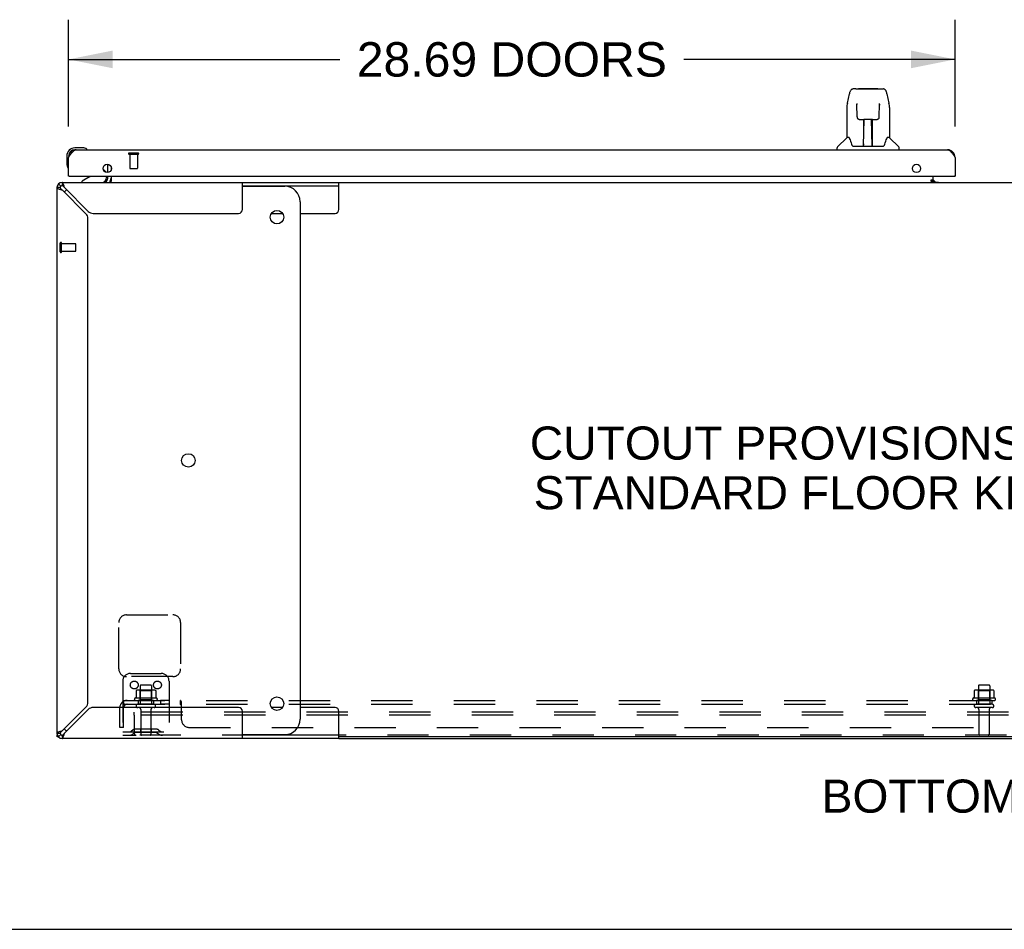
# Model space of a CAD drawing. Header units: inches. Extents: x 0 to 243, y 0 to 157.
# Tile 2 of 22: x 47 to 79, y 0 to 29. Entities that reach past the tile are written whole.
import ezdxf

# ---------------------------------------------------------------- set-up
doc = ezdxf.new("R2010")
doc.units = ezdxf.units.IN
doc.header["$LTSCALE"] = 13.357143
doc.header["$MEASUREMENT"] = 0
doc.linetypes.add('HIDDEN', pattern=[0.2, 0.1, -0.1])
doc.layers.get('0').update_dxf_attribs({"linetype": 'CONTINUOUS'})
for name, color, linetype in [('02___PRT_ALL_AXES', 7, 'CONTINUOUS'), ('DEFAULT_2', 8, 'HIDDEN'), ('DIMENSIONS', 7, 'CONTINUOUS')]:
    doc.layers.add(name, color=color, linetype=linetype)
doc.styles.get("Standard").update_dxf_attribs({"font": 'arial.ttf'})
doc.dimstyles.new('DIMSTYLE_2', dxfattribs={"dimtxt": 1.114286, "dimasz": 1.428571, "dimexe": 0.09, "dimexo": 0.07, "dimgap": 0.039, "dimtad": 0, "dimtih": 1, "dimtoh": 1, "dimzin": 4, "dimdsep": 46, "dimtxsty": 'Standard', "dimblk": '_FILLED', "dimblk1": '_FILLED', "dimblk2": '_FILLED', "dimcen": 0.09, "dimazin": 1, "dimtfac": 1, "dimtdec": 3, "dimtofl": 0, "dimtmove": 0, "dimatfit": 3, "dimldrblk": '_FILLED', "dimfxl": 1, "dimtolj": 1, "dimtzin": 4, "dimarcsym": 0})

# ---------------------------------------------------------------- blocks, each defined once
blk = doc.blocks.new('_FILLED')
at = {"color": 0, "linetype": 'ByBlock'}
blk.add_solid([(0, 0), (-1, 0.2), (-1, -0.2)], dxfattribs=at)
blk = doc.blocks.new('*D20')
at = {"layer": 'DIMENSIONS', "color": 2, "linetype": 'Continuous'}
for p, q in [((48.883, 25.993), (48.883, 29.451)), ((77.57, 25.993), (77.57, 29.451)), ((48.883, 28.165), (57.657, 28.165)), ((77.57, 28.165), (68.796, 28.165))]:
    blk.add_line(p, q, dxfattribs=at)
at = {"layer": 'DIMENSIONS', "color": 2, "linetype": 'Continuous', "xscale": 1.4285714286, "yscale": 1.4285714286, "zscale": 1.4285714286, "rotation": 180}
blk.add_blockref('_FILLED', (48.883, 28.165), dxfattribs=at)
at = {"layer": 'DIMENSIONS', "color": 2, "linetype": 'Continuous', "xscale": 1.4285714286, "yscale": 1.4285714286, "zscale": 1.4285714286}
blk.add_blockref('_FILLED', (77.57, 28.165), dxfattribs=at)
at = {"layer": 'DIMENSIONS', "color": 2, "linetype": 'Continuous', "insert": (63.226, 28.723), "char_height": 1.11429, "width": 10.02443, "attachment_point": 2, "line_spacing_factor": 0.9}
blk.add_mtext('28.69 DOORS', dxfattribs=at)

msp = doc.modelspace()

# ---------------------------------------------------------------- linework, layer by layer
at = {"color": 7, "linetype": 'Continuous'}
for p, q in [((74.353, 27.208), (74.273, 27.208)), ((74.354, 27.208), (75.161, 27.208)), ((74.359, 27.208), (74.358, 27.208)), ((74.464, 27.22), (75.051, 27.22)), ((75.162, 27.208), (75.242, 27.208)), ((74.084, 26.748), (74.149, 27.053)), ((75.366, 27.053), (75.431, 26.748)), ((74.069, 26.605), (74.069, 25.633)), ((74.391, 26.696), (74.371, 26.696)), ((74.39, 26.732), (74.39, 26.729)), ((74.39, 26.729), (74.39, 26.724)), ((74.39, 26.724), (74.391, 26.716)), ((74.391, 26.716), (74.391, 26.706)), ((74.398, 26.302), (74.391, 26.706)), ((75.117, 26.302), (75.124, 26.713)), ((75.124, 26.713), (75.125, 26.722)), ((75.144, 26.696), (75.124, 26.696)), ((75.125, 26.722), (75.125, 26.727)), ((75.447, 26.604), (75.447, 25.633)), ((74.478, 26.224), (74.598, 26.224)), ((74.608, 25.378), (74.623, 26.224)), ((74.616, 25.809), (74.616, 26.224)), ((74.622, 26.161), (74.616, 26.161)), ((74.634, 26.225), (74.881, 26.225)), ((74.884, 25.358), (74.868, 26.225)), ((74.87, 26.161), (74.899, 26.161)), ((74.872, 26.225), (74.872, 26.161)), ((74.899, 25.358), (74.899, 26.224)), ((74.917, 26.224), (75.037, 26.224)), ((74.619, 25.999), (74.616, 25.999)), ((74.619, 25.987), (74.616, 25.987)), ((74.899, 25.999), (74.872, 25.999)), ((74.899, 25.987), (74.873, 25.987)), ((74.063, 25.627), (73.765, 25.33)), ((74.142, 25.633), (74.069, 25.633)), ((74.877, 25.759), (74.899, 25.759)), ((74.899, 25.755), (74.877, 25.755)), ((75.447, 25.633), (75.373, 25.633)), ((75.452, 25.627), (75.75, 25.33)), ((49.342, 25.299), (49.086, 25.299)), ((49.129, 25.239), (49.086, 25.239)), ((49.38, 25.297), (49.342, 25.299)), ((49.477, 25.253), (49.471, 25.254)), ((73.754, 25.239), (73.754, 25.302)), ((74.236, 25.381), (74.242, 25.374)), ((74.272, 25.358), (75.243, 25.358)), ((74.609, 25.429), (74.609, 25.404)), ((74.616, 25.358), (74.616, 25.362)), ((74.883, 25.404), (74.882, 25.429)), ((75.761, 25.239), (75.761, 25.302)), ((48.823, 25.036), (48.823, 24.78)), ((48.823, 24.78), (48.825, 24.742)), ((48.868, 24.651), (48.869, 24.645)), ((50.002, 24.612), (50.082, 24.532)), ((50.258, 24.681), (50.258, 24.59)), ((48.903, 24.385), (48.883, 24.385)), ((49.563, 24.358), (49.325, 24.22)), ((49.325, 24.181), (49.325, 24.22)), ((50.112, 24.385), (50.112, 24.338)), ((50.258, 24.385), (50.258, 24.21)), ((76.794, 24.211), (76.794, 24.262)), ((76.794, 24.262), (76.862, 24.262)), ((76.862, 24.216), (76.862, 24.385)), ((76.933, 24.192), (76.863, 24.263)), ((77.55, 24.385), (77.57, 24.385)), ((48.612, 24.015), (48.508, 24.015)), ((48.556, 24.133), (48.63, 24.059)), ((48.674, 24.181), (48.674, 24.077)), ((54.508, 24.077), (57.631, 24.077)), ((54.508, 24.056), (55.876, 24.056)), ((57.631, 23.306), (57.631, 24.181)), ((57.631, 24.181), (99.384, 24.181)), ((76.862, 24.211), (76.794, 24.211)), ((76.862, 24.181), (76.862, 24.211)), ((56.376, 23.556), (56.376, 6.806)), ((55.447, 23.181), (55.805, 23.181)), ((56.376, 23.181), (57.506, 23.181)), ((55.805, 7.181), (55.447, 7.181)), ((57.506, 7.181), (56.376, 7.181)), ((57.631, 6.181), (57.631, 7.056)), ((48.508, 6.348), (48.612, 6.348)), ((48.553, 6.233), (48.508, 6.233)), ((48.556, 6.23), (48.63, 6.304)), ((48.612, 6.194), (48.612, 6.181)), ((48.674, 6.285), (48.674, 6.181)), ((54.508, 6.306), (55.876, 6.306)), ((57.631, 6.285), (54.508, 6.285)), ((99.384, 6.233), (57.631, 6.233)), ((0, 0), (242.857, 0))]:
    msp.add_line(p, q, dxfattribs=at)
at = {"color": 3, "linetype": 'Continuous'}
for p, q in [((49.129, 25.239), (77.324, 25.239)), ((48.883, 24.385), (48.883, 24.993)), ((77.57, 24.993), (77.57, 24.385)), ((50.154, 24.504), (50.154, 24.767)), ((48.903, 24.385), (77.55, 24.385)), ((50.154, 24.324), (50.154, 24.385)), ((76.794, 24.216), (76.862, 24.216)), ((48.508, 6.348), (48.508, 24.015)), ((48.674, 24.181), (57.631, 24.181)), ((48.674, 23.939), (49.443, 23.17)), ((48.735, 24.066), (48.727, 24.091)), ((49.519, 23.246), (48.75, 24.015)), ((54.508, 23.306), (54.508, 24.181)), ((76.862, 24.192), (77.033, 24.192)), ((49.508, 7.349), (49.508, 23.014)), ((49.675, 23.181), (54.383, 23.181)), ((49.443, 7.193), (48.674, 6.424)), ((48.75, 6.348), (49.519, 7.117)), ((54.383, 7.181), (49.675, 7.181)), ((54.508, 6.181), (54.508, 7.056)), ((48.623, 6.409), (48.598, 6.401)), ((48.508, 6.233), (48.508, 6.296)), ((57.631, 6.181), (48.674, 6.181)), ((57.631, 6.181), (99.384, 6.181))]:
    msp.add_line(p, q, dxfattribs=at)
at = {"color": 7, "linetype": 'Continuous'}
for points in [[(74.273, 27.208), (74.269, 27.208), (74.253, 27.206), (74.239, 27.201), (74.225, 27.195), (74.212, 27.186), (74.202, 27.176), (74.192, 27.165), (74.184, 27.152), (74.176, 27.139), (74.17, 27.124), (74.164, 27.108), (74.158, 27.089), (74.152, 27.068), (74.149, 27.053)], [(75.343, 27.13), (75.337, 27.143), (75.33, 27.155), (75.323, 27.165), (75.314, 27.175), (75.305, 27.184), (75.294, 27.192), (75.283, 27.199), (75.27, 27.204), (75.257, 27.207), (75.242, 27.208)], [(75.366, 27.053), (75.364, 27.066), (75.359, 27.084), (75.354, 27.101), (75.348, 27.117), (75.343, 27.13)], [(74.084, 26.748), (74.078, 26.716), (74.072, 26.674), (74.069, 26.632), (74.069, 26.605)], [(74.39, 26.737), (74.39, 26.737), (74.39, 26.737), (74.39, 26.736), (74.39, 26.736), (74.39, 26.735), (74.39, 26.734), (74.39, 26.732)], [(75.125, 26.727), (75.125, 26.731), (75.125, 26.732), (75.125, 26.734), (75.125, 26.735), (75.125, 26.736), (75.125, 26.736), (75.125, 26.737)], [(75.447, 26.604), (75.446, 26.632), (75.443, 26.675), (75.437, 26.717), (75.431, 26.748)], [(74.398, 26.302), (74.399, 26.29), (74.402, 26.277), (74.408, 26.265), (74.415, 26.254), (74.424, 26.244), (74.434, 26.236), (74.446, 26.23), (74.458, 26.226), (74.47, 26.224), (74.477, 26.224)], [(74.598, 26.224), (74.602, 26.224), (74.611, 26.224), (74.619, 26.224), (74.628, 26.225), (74.634, 26.225)], [(74.881, 26.225), (74.889, 26.225), (74.897, 26.224), (74.906, 26.224), (74.915, 26.224), (74.917, 26.224)], [(75.038, 26.224), (75.047, 26.224), (75.059, 26.227), (75.071, 26.231), (75.082, 26.237), (75.092, 26.245), (75.101, 26.255), (75.108, 26.266), (75.113, 26.278), (75.116, 26.291), (75.117, 26.302)], [(74.138, 25.633), (74.144, 25.623), (74.157, 25.596), (74.172, 25.56), (74.188, 25.518), (74.204, 25.469), (74.219, 25.421)], [(75.296, 25.421), (75.31, 25.467), (75.326, 25.515), (75.342, 25.558), (75.357, 25.594), (75.371, 25.623), (75.377, 25.633)], [(74.219, 25.421), (74.222, 25.413), (74.226, 25.4), (74.231, 25.39), (74.236, 25.381)], [(74.242, 25.374), (74.248, 25.367), (74.254, 25.362), (74.262, 25.359), (74.27, 25.358), (74.271, 25.358)], [(75.244, 25.358), (75.245, 25.358), (75.253, 25.359), (75.26, 25.362), (75.267, 25.367)], [(75.267, 25.367), (75.273, 25.373), (75.279, 25.381)], [(75.279, 25.381), (75.284, 25.389), (75.289, 25.4), (75.293, 25.413), (75.296, 25.421)], [(48.612, 24.015), (48.612, 24.007), (48.615, 24), (48.618, 23.992), (48.623, 23.984), (48.63, 23.977)], [(48.63, 23.977), (48.637, 23.969), (48.646, 23.962), (48.655, 23.954), (48.664, 23.946), (48.674, 23.939)], [(48.75, 24.015), (48.743, 24.025), (48.735, 24.034), (48.727, 24.043), (48.72, 24.052), (48.712, 24.059), (48.705, 24.065), (48.697, 24.071), (48.689, 24.074), (48.682, 24.077), (48.674, 24.077)], [(50.235, 24.193), (50.234, 24.191), (50.232, 24.189), (50.231, 24.187), (50.229, 24.186), (50.228, 24.184), (50.226, 24.183), (50.225, 24.182), (50.223, 24.182), (50.222, 24.182), (50.221, 24.181)], [(50.258, 24.21), (50.256, 24.211), (50.254, 24.211), (50.253, 24.21), (50.251, 24.21), (50.249, 24.209), (50.247, 24.208), (50.245, 24.207), (50.244, 24.205), (50.242, 24.203), (50.241, 24.202), (50.239, 24.2), (50.238, 24.197), (50.235, 24.193)], [(48.674, 6.424), (48.664, 6.416), (48.655, 6.409), (48.646, 6.401), (48.637, 6.394), (48.63, 6.386), (48.623, 6.378), (48.618, 6.371), (48.615, 6.363), (48.612, 6.356), (48.612, 6.348)], [(48.674, 6.285), (48.682, 6.286), (48.689, 6.288), (48.697, 6.292), (48.705, 6.297), (48.712, 6.304)], [(48.712, 6.304), (48.72, 6.311), (48.727, 6.32), (48.735, 6.329), (48.743, 6.338), (48.75, 6.348)]]:
    msp.add_lwpolyline(points, dxfattribs=at)
at = {"color": 3, "linetype": 'Continuous'}
for points in [[(48.883, 24.993), (48.893, 25.009), (48.903, 25.025), (48.913, 25.041), (48.924, 25.057), (48.934, 25.072), (48.944, 25.087), (48.954, 25.102), (48.965, 25.116), (48.975, 25.13), (48.985, 25.143), (48.996, 25.155), (49.006, 25.167), (49.016, 25.178), (49.026, 25.188), (49.037, 25.198), (49.047, 25.206), (49.057, 25.214), (49.067, 25.221), (49.078, 25.226), (49.088, 25.231), (49.098, 25.235), (49.109, 25.237), (49.119, 25.239), (49.129, 25.239)], [(77.324, 25.239), (77.334, 25.239), (77.344, 25.237), (77.354, 25.235), (77.365, 25.231), (77.375, 25.226), (77.385, 25.221), (77.395, 25.214), (77.406, 25.206), (77.416, 25.198), (77.426, 25.188), (77.437, 25.178), (77.447, 25.167), (77.457, 25.155), (77.467, 25.143), (77.478, 25.13), (77.488, 25.116), (77.498, 25.102), (77.508, 25.087), (77.519, 25.072), (77.529, 25.057), (77.539, 25.041), (77.55, 25.025), (77.56, 25.009), (77.57, 24.993)], [(48.508, 24.015), (48.51, 24.007), (48.516, 24), (48.526, 23.992), (48.539, 23.984), (48.556, 23.977), (48.576, 23.969), (48.598, 23.962)], [(48.598, 23.962), (48.623, 23.954), (48.648, 23.946), (48.674, 23.939)], [(48.727, 24.091), (48.72, 24.113), (48.712, 24.133), (48.705, 24.15), (48.697, 24.163), (48.689, 24.173), (48.682, 24.179), (48.674, 24.181)], [(48.75, 24.015), (48.743, 24.041), (48.735, 24.066)], [(48.598, 6.401), (48.576, 6.394), (48.556, 6.386), (48.539, 6.378), (48.526, 6.371), (48.516, 6.363), (48.51, 6.356), (48.508, 6.348)], [(48.674, 6.424), (48.648, 6.416), (48.623, 6.409)], [(48.674, 6.181), (48.682, 6.183), (48.689, 6.19), (48.697, 6.2), (48.705, 6.213), (48.712, 6.23), (48.72, 6.25), (48.727, 6.272)], [(48.727, 6.272), (48.735, 6.296), (48.743, 6.322), (48.75, 6.348)]]:
    msp.add_lwpolyline(points, dxfattribs=at)
for centre in [(50.133, 24.635), (76.32, 24.635)]:
    msp.add_circle(centre, 0.133, dxfattribs=at)
at = {"color": 7, "linetype": 'Continuous'}
for centre in [(55.626, 23.056), (52.759, 15.181), (55.626, 7.306)]:
    msp.add_circle(centre, 0.219, dxfattribs=at)
for centre, radius, start, end in [((74.464, 27.2), 0.0197, 90, 156.393), ((75.051, 27.2), 0.0197, 23.607, 90), ((74.077, 25.613), 0.0197, 90, 135), ((75.438, 25.613), 0.0197, 45, 90), ((49.086, 25.036), 0.263, 90, 180), ((49.086, 25.036), 0.203, 90, 180), ((49.342, 25.049), 0.25, 59.1101, 90), ((49.463, 25.254), 0.015, 270, 353.6204), ((49.463, 25.251), 0.015, 6.3796, 59.1101), ((73.793, 25.302), 0.0394, 135, 180), ((74.628, 25.377), 0.0197, 179, 270), ((74.628, 25.377), 0.0197, 260.739, 269.9232), ((74.864, 25.377), 0.0197, 270, 1), ((74.863, 25.377), 0.0197, 270.0771, 272.6469), ((75.722, 25.302), 0.0394, 0, 45), ((49.073, 24.78), 0.25, 180, 210.8899), ((48.871, 24.659), 0.015, 210.8899, 263.6204), ((48.868, 24.659), 0.015, 276.3796, 360), ((49.513, 24.445), 0.1, 300.092, 323.4532), ((49.955, 24.338), 0.157, 270, 360), ((50.012, 24.461), 0.1, 27.0175, 45), ((50.011, 24.324), 0.246, 325.8029, 360), ((48.674, 24.015), 0.0625, 90, 180), ((49.134, 23.556), 0.5, 128.9378, 141.304), ((55.876, 23.556), 0.5, 0, 90), ((57.506, 23.306), 0.125, 270, 360), ((57.506, 7.056), 0.125, 0, 90), ((55.876, 6.806), 0.5, 270, 360), ((49.134, 6.806), 0.5, 218.696, 231.0622), ((48.674, 6.348), 0.0625, 180, 270)]:
    msp.add_arc(centre, radius, start, end, dxfattribs=at)
at = {"color": 3, "linetype": 'Continuous'}
for centre, radius, start, end in [((49.129, 24.993), 0.246, 90, 180), ((77.324, 24.993), 0.246, 0, 90), ((48.903, 24.405), 0.02, 180, 270), ((50.011, 24.324), 0.142, 270, 360), ((76.912, 24.231), 0.05, 182.6499, 231.2791), ((77.55, 24.405), 0.02, 270, 360), ((48.674, 24.015), 0.167, 90, 180), ((54.383, 23.306), 0.125, 270, 360), ((49.288, 23.014), 0.22, 0, 45), ((49.675, 23.401), 0.22, 225, 270), ((49.288, 7.349), 0.22, 315, 360), ((49.675, 6.961), 0.22, 90, 135), ((54.383, 7.056), 0.125, 0, 90), ((48.674, 6.348), 0.167, 180, 270)]:
    msp.add_arc(centre, radius, start, end, dxfattribs=at)
at = {"color": 7, "linetype": 'Continuous'}
for centre, start_param, end_param in [((74.608, 25.397), -2.940151, -2.835726), ((74.884, 25.397), -3.446747, -3.141593)]:
    msp.add_ellipse(centre, major_axis=(0, 0.0394), ratio=1, start_param=start_param, end_param=end_param, dxfattribs=at)
at = {"layer": '02___PRT_ALL_AXES', "color": 8, "linetype": 'HIDDEN'}
for p, q in [((50.863, 25.092), (50.863, 24.645)), ((50.863, 25.092), (51.111, 25.092)), ((51.111, 25.092), (51.111, 24.645)), ((48.655, 21.953), (48.655, 22.201)), ((48.655, 22.201), (49.102, 22.201)), ((48.655, 21.953), (49.102, 21.953)), ((51.2, 7.88), (51.2, 7.285)), ((51.566, 7.88), (51.566, 7.285)), ((78.325, 7.88), (78.325, 7.285)), ((78.691, 7.88), (78.691, 7.285)), ((51.738, 7.48), (51.027, 7.48)), ((51.048, 7.41), (51.133, 7.41)), ((51.133, 7.41), (51.133, 7.285)), ((51.633, 7.41), (51.133, 7.41)), ((51.633, 7.41), (51.633, 7.285)), ((51.633, 7.41), (51.717, 7.41)), ((51.861, 7.41), (51.861, 7.285)), ((52.142, 7.41), (51.861, 7.41)), ((52.142, 7.41), (52.142, 7.285)), ((78.863, 7.48), (78.152, 7.48)), ((78.173, 7.41), (78.258, 7.41)), ((78.758, 7.41), (78.258, 7.41)), ((78.258, 7.41), (78.258, 7.285)), ((78.758, 7.41), (78.842, 7.41)), ((78.758, 7.41), (78.758, 7.285)), ((51.633, 7.285), (51.133, 7.285)), ((51.217, 7.117), (51.217, 6.315)), ((51.549, 7.117), (51.549, 6.315)), ((52.142, 7.285), (51.861, 7.285)), ((78.758, 7.285), (78.258, 7.285)), ((78.342, 7.117), (78.342, 6.315)), ((78.674, 7.117), (78.674, 6.315))]:
    msp.add_line(p, q, dxfattribs=at)
at = {"layer": '02___PRT_ALL_AXES', "color": 3, "linetype": 'Continuous'}
msp.add_line((77.033, 24.192), (77.033, 24.181), dxfattribs=at)
at = {"layer": '02___PRT_ALL_AXES', "color": 7, "linetype": 'Continuous'}
for start, end in [(175.1015, 175.5324), (170.8498, 171.1102)]:
    msp.add_arc((49.086, 25.036), 0.263, start, end, dxfattribs=at)
at = {"layer": '02___PRT_ALL_AXES', "color": 8, "linetype": 'HIDDEN'}
for centre, radius, start, end in [((51.048, 7.449), 0.0384, 124.4497, 270), ((51.383, 6.88), 0.698, 117.6814, 120.6631), ((51.383, 6.88), 0.698, 59.3369, 62.3186), ((51.717, 7.449), 0.0384, 270, 55.5503), ((78.173, 7.449), 0.0384, 124.4497, 270), ((78.508, 6.88), 0.698, 117.6814, 120.6631), ((78.508, 6.88), 0.698, 59.3369, 62.3186), ((78.842, 7.449), 0.0384, 270, 55.5503)]:
    msp.add_arc(centre, radius, start, end, dxfattribs=at)
at = {"layer": 'DEFAULT_2', "color": 8, "linetype": 'HIDDEN'}
for p, q in [((50.845, 25.135), (51.129, 25.135)), ((50.845, 25.092), (51.129, 25.092)), ((50.873, 24.635), (51.101, 24.635)), ((48.612, 21.935), (48.612, 22.219)), ((48.655, 21.935), (48.655, 22.219)), ((49.112, 21.963), (49.112, 22.191)), ((50.508, 8.431), (50.508, 9.931)), ((50.758, 10.181), (52.258, 10.181)), ((52.508, 9.931), (52.508, 8.431)), ((50.883, 8.285), (51.883, 8.285)), ((50.633, 8.035), (50.633, 6.285)), ((52.258, 8.181), (50.758, 8.181)), ((52.133, 8.035), (52.133, 6.285)), ((51.064, 7.725), (51.064, 7.507)), ((51.638, 7.746), (51.127, 7.746)), ((51.199, 7.726), (51.179, 7.746)), ((51.199, 7.43), (51.199, 7.726)), ((51.566, 7.726), (51.199, 7.726)), ((51.536, 7.91), (51.23, 7.91)), ((51.566, 7.726), (51.586, 7.746)), ((51.566, 7.43), (51.566, 7.726)), ((51.701, 7.725), (51.701, 7.507)), ((78.189, 7.725), (78.189, 7.507)), ((78.763, 7.746), (78.252, 7.746)), ((78.324, 7.726), (78.304, 7.746)), ((78.691, 7.726), (78.324, 7.726)), ((78.324, 7.43), (78.324, 7.726)), ((78.661, 7.91), (78.355, 7.91)), ((78.691, 7.726), (78.711, 7.746)), ((78.691, 7.43), (78.691, 7.726)), ((78.826, 7.725), (78.826, 7.507)), ((50.625, 7.356), (50.705, 7.26)), ((50.664, 7.285), (50.664, 7.41)), ((50.664, 7.41), (106.351, 7.41)), ((51.199, 7.43), (51.179, 7.41)), ((51.566, 7.43), (51.199, 7.43)), ((51.566, 7.43), (51.586, 7.41)), ((52.503, 7.285), (52.503, 7.41)), ((52.523, 7.388), (52.522, 7.391)), ((52.525, 7.384), (52.523, 7.388)), ((52.539, 6.785), (52.539, 7.356)), ((78.324, 7.43), (78.304, 7.41)), ((78.691, 7.43), (78.324, 7.43)), ((78.691, 7.43), (78.711, 7.41)), ((50.539, 6.535), (50.539, 7.173)), ((50.664, 7.285), (106.351, 7.285)), ((50.664, 6.535), (50.664, 7.173)), ((51.008, 6.931), (51.008, 7.035)), ((106.008, 7.035), (51.008, 7.035)), ((51.647, 7.179), (51.118, 7.179)), ((52.511, 7.282), (52.509, 7.283)), ((78.772, 7.179), (78.243, 7.179)), ((51.008, 6.931), (51.008, 6.345)), ((106.008, 6.931), (51.008, 6.931)), ((50.664, 6.535), (50.539, 6.535)), ((50.633, 6.389), (52.133, 6.389)), ((50.975, 6.458), (50.907, 6.409)), ((51.036, 6.374), (50.968, 6.325)), ((51.723, 6.479), (51.042, 6.479)), ((51.723, 6.375), (51.042, 6.375)), ((51.208, 6.479), (51.208, 6.375)), ((51.558, 6.479), (51.558, 6.375)), ((51.729, 6.374), (51.797, 6.325)), ((51.79, 6.458), (51.858, 6.409)), ((52.789, 6.535), (104.226, 6.535)), ((50.633, 6.285), (51.068, 6.285)), ((105.948, 6.285), (51.068, 6.285))]:
    msp.add_line(p, q, dxfattribs=at)
for points in [[(51.07, 7.734), (51.068, 7.733), (51.067, 7.732), (51.066, 7.731), (51.065, 7.73), (51.064, 7.728), (51.064, 7.726), (51.064, 7.725)], [(51.695, 7.734), (51.697, 7.733), (51.698, 7.732), (51.699, 7.731), (51.7, 7.73), (51.701, 7.728), (51.701, 7.726), (51.701, 7.725)], [(78.195, 7.734), (78.193, 7.733), (78.192, 7.732), (78.191, 7.731), (78.19, 7.73), (78.189, 7.728), (78.189, 7.726), (78.189, 7.725)], [(78.82, 7.734), (78.822, 7.733), (78.823, 7.732), (78.824, 7.731), (78.825, 7.73), (78.826, 7.728), (78.826, 7.726), (78.826, 7.725)], [(50.625, 7.356), (50.627, 7.359), (50.63, 7.361), (50.632, 7.364), (50.634, 7.367), (50.635, 7.37), (50.637, 7.374), (50.639, 7.377), (50.641, 7.381)], [(50.641, 7.381), (50.644, 7.388), (50.645, 7.391), (50.647, 7.394), (50.648, 7.397), (50.65, 7.4), (50.651, 7.403), (50.653, 7.405), (50.655, 7.407), (50.657, 7.408), (50.659, 7.409), (50.661, 7.41), (50.662, 7.41), (50.664, 7.41)], [(50.664, 7.345), (50.664, 7.345), (50.664, 7.345), (50.664, 7.345), (50.664, 7.345), (50.664, 7.345), (50.664, 7.345), (50.664, 7.344), (50.664, 7.344), (50.664, 7.343), (50.664, 7.342), (50.664, 7.342)], [(50.687, 7.281), (50.687, 7.281), (50.687, 7.282), (50.686, 7.282), (50.686, 7.282), (50.686, 7.283), (50.686, 7.283), (50.685, 7.284), (50.685, 7.284), (50.685, 7.285), (50.684, 7.285), (50.684, 7.286), (50.684, 7.287), (50.683, 7.287), (50.683, 7.288), (50.683, 7.289), (50.682, 7.289), (50.682, 7.29), (50.682, 7.291), (50.681, 7.291), (50.681, 7.292), (50.681, 7.293), (50.68, 7.294), (50.68, 7.294), (50.679, 7.295), (50.679, 7.296), (50.679, 7.297), (50.678, 7.297), (50.678, 7.298), (50.678, 7.299), (50.677, 7.3), (50.677, 7.301), (50.676, 7.302), (50.676, 7.303), (50.676, 7.303), (50.675, 7.304), (50.675, 7.305), (50.675, 7.306), (50.674, 7.307), (50.674, 7.308), (50.673, 7.309), (50.673, 7.31), (50.673, 7.311), (50.672, 7.312), (50.672, 7.313), (50.671, 7.314), (50.671, 7.315), (50.671, 7.317), (50.67, 7.318), (50.67, 7.319), (50.67, 7.32), (50.669, 7.321), (50.669, 7.322), (50.669, 7.323), (50.668, 7.324), (50.668, 7.326), (50.668, 7.327), (50.667, 7.328), (50.667, 7.329), (50.667, 7.33), (50.666, 7.331), (50.666, 7.332), (50.666, 7.333), (50.666, 7.334), (50.666, 7.335), (50.665, 7.336), (50.665, 7.337), (50.665, 7.338), (50.665, 7.339), (50.665, 7.34), (50.664, 7.341), (50.664, 7.341), (50.664, 7.342), (50.664, 7.343), (50.664, 7.344), (50.664, 7.344), (50.664, 7.345), (50.664, 7.345)], [(51.064, 7.507), (51.064, 7.506), (51.063, 7.504), (51.063, 7.504), (51.063, 7.503), (51.062, 7.502), (51.062, 7.501), (51.062, 7.501), (51.061, 7.501), (51.061, 7.5), (51.061, 7.5), (51.06, 7.499), (51.06, 7.499), (51.06, 7.499), (51.059, 7.499), (51.059, 7.499), (51.059, 7.498), (51.059, 7.498), (51.058, 7.498)], [(51.707, 7.498), (51.706, 7.498), (51.706, 7.498), (51.706, 7.499), (51.706, 7.499), (51.705, 7.499), (51.705, 7.499), (51.705, 7.499), (51.704, 7.5), (51.704, 7.5), (51.704, 7.501), (51.703, 7.501), (51.703, 7.501), (51.703, 7.502), (51.702, 7.503), (51.702, 7.504), (51.702, 7.504), (51.702, 7.506), (51.701, 7.507)], [(52.522, 7.391), (52.52, 7.394), (52.519, 7.397), (52.517, 7.4), (52.515, 7.403), (52.513, 7.405), (52.512, 7.407), (52.51, 7.408), (52.508, 7.409), (52.506, 7.41), (52.505, 7.41), (52.503, 7.41)], [(52.517, 7.4), (52.515, 7.403), (52.513, 7.405), (52.512, 7.407), (52.51, 7.408), (52.508, 7.409), (52.506, 7.41), (52.505, 7.41), (52.503, 7.41)], [(52.539, 7.356), (52.537, 7.359), (52.536, 7.361), (52.534, 7.364), (52.532, 7.367), (52.531, 7.37), (52.529, 7.374), (52.528, 7.377), (52.525, 7.384)], [(78.189, 7.507), (78.189, 7.506), (78.188, 7.504), (78.188, 7.504), (78.188, 7.503), (78.187, 7.502), (78.187, 7.501), (78.187, 7.501), (78.186, 7.501), (78.186, 7.5), (78.186, 7.5), (78.185, 7.499), (78.185, 7.499), (78.185, 7.499), (78.184, 7.499), (78.184, 7.499), (78.184, 7.498), (78.184, 7.498), (78.183, 7.498)], [(78.832, 7.498), (78.831, 7.498), (78.831, 7.498), (78.831, 7.499), (78.831, 7.499), (78.83, 7.499), (78.83, 7.499), (78.83, 7.499), (78.829, 7.5), (78.829, 7.5), (78.829, 7.501), (78.828, 7.501), (78.828, 7.501), (78.828, 7.502), (78.827, 7.503), (78.827, 7.504), (78.827, 7.504), (78.827, 7.506), (78.826, 7.507)], [(50.691, 7.267), (50.687, 7.271), (50.685, 7.273), (50.683, 7.275), (50.681, 7.277), (50.679, 7.279), (50.676, 7.28), (50.674, 7.282), (50.672, 7.283), (50.669, 7.284), (50.667, 7.285), (50.666, 7.285), (50.664, 7.285)], [(50.684, 7.285), (50.684, 7.285), (50.685, 7.284), (50.685, 7.284), (50.685, 7.283), (50.686, 7.283), (50.686, 7.282), (50.686, 7.282), (50.687, 7.282), (50.687, 7.282), (50.687, 7.281), (50.687, 7.281)], [(50.705, 7.26), (50.704, 7.26), (50.703, 7.259), (50.702, 7.259), (50.701, 7.26), (50.7, 7.26), (50.699, 7.261), (50.698, 7.262), (50.696, 7.263), (50.695, 7.264), (50.693, 7.266), (50.691, 7.267)], [(52.514, 7.279), (52.512, 7.28), (52.511, 7.282), (52.509, 7.283), (52.508, 7.284), (52.506, 7.285), (52.505, 7.285), (52.503, 7.285)], [(52.508, 7.284), (52.506, 7.285), (52.505, 7.285), (52.503, 7.285)], [(52.519, 7.271), (52.516, 7.275), (52.515, 7.277), (52.514, 7.279), (52.512, 7.28)], [(52.523, 7.266), (52.522, 7.267), (52.52, 7.269), (52.519, 7.271)], [(52.539, 7.26), (52.537, 7.26), (52.535, 7.259), (52.534, 7.259), (52.532, 7.26), (52.53, 7.26), (52.529, 7.261), (52.527, 7.262), (52.526, 7.263), (52.524, 7.264), (52.523, 7.266), (52.522, 7.267)], [(52.532, 7.26), (52.53, 7.26), (52.529, 7.261), (52.527, 7.262), (52.526, 7.263), (52.524, 7.264)], [(52.539, 7.26), (52.537, 7.26), (52.535, 7.259), (52.534, 7.259)]]:
    msp.add_lwpolyline(points, dxfattribs=at)
for centre in [(51.008, 7.91), (51.758, 7.91)]:
    msp.add_circle(centre, 0.128, dxfattribs=at)
for centre, radius, start, end in [((50.845, 25.114), 0.0215, 90, 270), ((51.129, 25.114), 0.0215, 270, 90), ((50.873, 24.645), 0.01, 180, 270), ((51.101, 24.645), 0.01, 270, 360), ((48.633, 22.219), 0.0215, 360, 180), ((49.102, 22.191), 0.01, 360, 90), ((48.633, 21.935), 0.0215, 180, 0), ((49.102, 21.963), 0.01, 270, 0), ((50.758, 9.931), 0.25, 90, 180), ((52.258, 9.931), 0.25, 0, 90), ((50.758, 8.431), 0.25, 180, 270), ((50.883, 8.035), 0.25, 90, 180), ((51.883, 8.035), 0.25, 0, 90), ((52.258, 8.431), 0.25, 270, 360), ((51.127, 7.605), 0.141, 90, 113.95), ((51.23, 7.88), 0.03, 90, 180), ((51.536, 7.88), 0.03, 0, 90), ((51.638, 7.605), 0.141, 66.05, 90), ((78.252, 7.605), 0.141, 90, 113.95), ((78.355, 7.88), 0.03, 90, 180), ((78.661, 7.88), 0.03, 0, 90), ((78.763, 7.605), 0.141, 66.05, 90), ((50.776, 7.173), 0.237, 90, 180), ((50.776, 7.173), 0.112, 90, 180), ((51.118, 7.232), 0.053, 90, 270), ((51.154, 7.117), 0.0625, 0, 90), ((51.611, 7.117), 0.0625, 90, 180), ((51.647, 7.232), 0.053, 270, 90), ((78.243, 7.232), 0.053, 90, 270), ((78.279, 7.117), 0.0625, 0, 90), ((78.736, 7.117), 0.0625, 90, 180), ((78.772, 7.232), 0.053, 270, 90), ((52.789, 6.785), 0.25, 180, 270), ((50.847, 6.493), 0.104, 270, 305.7539), ((51.042, 6.365), 0.114, 90, 125.7539), ((51.042, 6.365), 0.01, 90, 125.7539), ((51.723, 6.365), 0.114, 54.2461, 90), ((51.723, 6.365), 0.01, 54.2461, 90), ((51.918, 6.493), 0.104, 234.2461, 270), ((50.847, 6.493), 0.208, 270, 305.7539), ((51.068, 6.345), 0.06, 180, 270), ((51.247, 6.315), 0.03, 180, 270), ((51.519, 6.315), 0.03, 270, 360), ((51.918, 6.493), 0.208, 234.2461, 270), ((78.372, 6.315), 0.03, 180, 270), ((78.644, 6.315), 0.03, 270, 360)]:
    msp.add_arc(centre, radius, start, end, dxfattribs=at)

# ---------------------------------------------------------------- texts
at = {"layer": 'DIMENSIONS', "color": 2, "linetype": 'Continuous', "char_height": 1.07143, "attachment_point": 2, "line_spacing_factor": 0.9}
for s, insert, width in [('CUTOUT PROVISIONS FOR MOUNTING A\\PSTANDARD FLOOR KIT TO THE BOTTOM', (78.566, 16.279), 29.46229), ('BOTTOM VIEW', (78.571, 4.848), 10.61869)]:
    msp.add_mtext(s, dxfattribs=dict(at, insert=insert, width=width))

# ---------------------------------------------------------------- dimensions: what is measured, and where the dimension line sits
at = {"layer": 'DIMENSIONS', "color": 2, "linetype": 'Continuous'}
dim = msp.add_linear_dim(base=(77.57, 28.165), p1=(48.883, 25.923), p2=(77.57, 25.923), text='<> DOORS', dimstyle='DIMSTYLE_2', dxfattribs=at)
dim.commit()
dim.dimension.update_dxf_attribs({"geometry": '*D20', "text_midpoint": (63.226, 28.165), "dimtype": 160})

doc.saveas('drawing.dxf')
